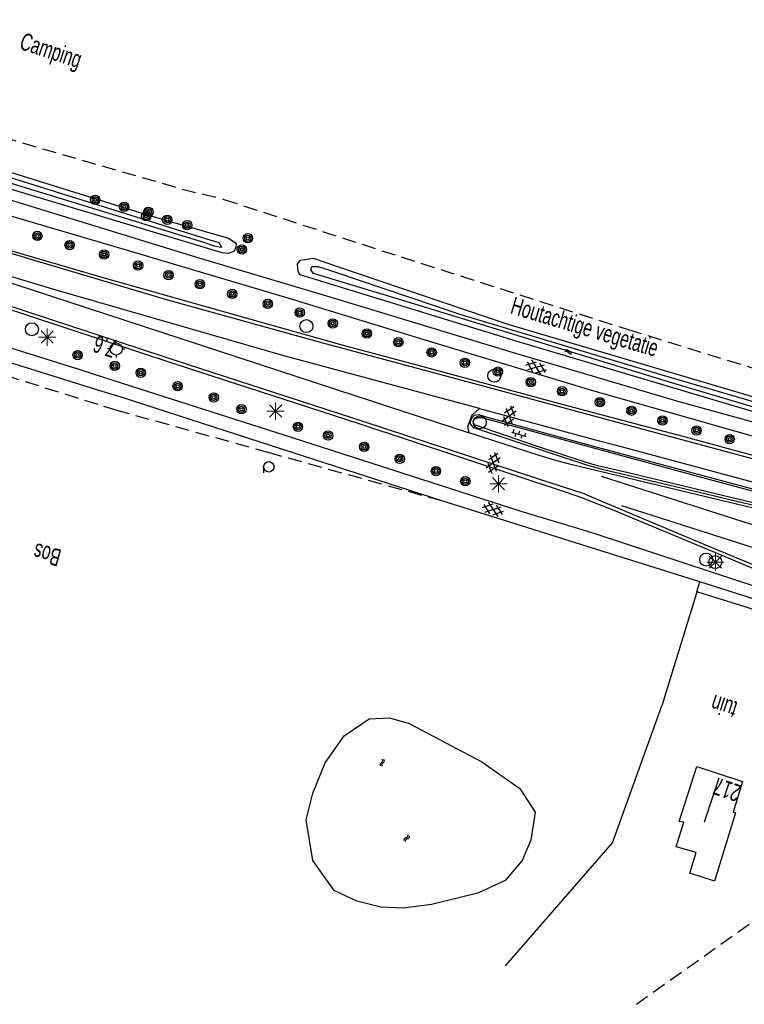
# Model space of a CAD drawing. Header units: metres. Extents: x 814 to 237605, y 2086 to 808797.
# Tile 4 of 57: x 121626 to 121731, y 399100 to 399242. Entities that reach past the tile are written whole.
import ezdxf

# ---------------------------------------------------------------- set-up
doc = ezdxf.new("R2010")
doc.units = ezdxf.units.M
doc.linetypes.add('Houtwal', pattern=[3, 2, -1])
doc.layers.get('0').update_dxf_attribs({"linetype": 'CONTINUOUS'})
for name, color, linetype in [('4411', 7, 'CONTINUOUS'), ('4413', 7, 'CONTINUOUS'), ('4502', 1, 'CONTINUOUS'), ('4504', 7, 'CONTINUOUS'), ('4601', 172, 'CONTINUOUS'), ('B-AF-HAAG-GD', 74, 'CONTINUOUS'), ('B-AF-HOUT-GD', 74, 'Houtwal'), ('B-AS-HECT-GD', 9, 'CONTINUOUS'), ('B-BB-BORD-GD', 8, 'CONTINUOUS'), ('B-BP-BOOM-GD', 74, 'CONTINUOUS'), ('B-GB-BOUW-GD', 242, 'CONTINUOUS'), ('B-GB-NOKL-GD', 242, 'CONTINUOUS'), ('B-MK-BLOKLG-GD', 121, 'CONTINUOUS'), ('B-MK-STRP-GD', 121, 'CONTINUOUS'), ('B-MK-VLAK-GD', 121, 'CONTINUOUS'), ('B-OB-OVER-GD', 8, 'CONTINUOUS'), ('B-OV-PAAL-GD', 63, 'CONTINUOUS'), ('B-TE-OND-GD', 8, 'CONTINUOUS'), ('B-TR-SLOO-GD', 142, 'CONTINUOUS'), ('B-VH-BNDH-GD', 13, 'CONTINUOUS'), ('B-VH-FPAD-GD', 13, 'CONTINUOUS'), ('B-VH-HFDR-GD', 13, 'CONTINUOUS'), ('B-VH-UITV-GD', 13, 'CONTINUOUS'), ('L-AR-BLOCKS-GD', 8, 'CONTINUOUS'), ('L-AR-SYMB-GD', 8, 'CONTINUOUS')]:
    doc.layers.add(name, color=color, linetype=linetype)

# ---------------------------------------------------------------- blocks, each defined once
blk = doc.blocks.new('2401')
blk.add_circle((0.001, -0.001), 0.375)
blk = doc.blocks.new('2901')
for radius in [0.27, 0.18, 0.09]:
    blk.add_circle((0, 0), radius)
blk = doc.blocks.new('2202')
for p, q in [((-0.35, 0.001), (-0.5, 0)), ((0, 0.35), (0, 0.5)), ((0.35, -0.001), (0.5, 0)), ((0, -0.35), (0, -0.5))]:
    blk.add_line(p, q)
blk.add_circle((0, 0), 0.35)
blk = doc.blocks.new('2701')
at = {"lineweight": 0}
for q in [(-0.353, 0.351), (0.001, 0.497), (0.355, 0.351), (-0.499, -0.003), (-0.352, -0.356), (0.501, -0.003), (0.001, -0.503), (0.355, -0.356)]:
    blk.add_line((0.001, -0.003), q, dxfattribs=at)
blk = doc.blocks.new('WATER', base_point=(119086.285987, 398817.713883))
at = {"layer": '4601'}
for points in [[(119085.785987, 398817.863883, 0), (119085.848487, 398817.926383, 0), (119085.973487, 398817.988883, 0), (119086.098487, 398817.988883, 0), (119086.223487, 398817.926383, 0), (119086.285987, 398817.863883, 0), (119086.348487, 398817.801383, 0), (119086.473487, 398817.738883, 0), (119086.598487, 398817.738883, 0), (119086.723487, 398817.801383, 0), (119086.785987, 398817.863883, 0)], [(119085.785987, 398817.563883, 0), (119085.848487, 398817.626383, 0), (119085.973487, 398817.688883, 0), (119086.098487, 398817.688883, 0), (119086.223487, 398817.626383, 0), (119086.285987, 398817.563883, 0), (119086.348487, 398817.501383, 0), (119086.473487, 398817.438883, 0), (119086.598487, 398817.438883, 0), (119086.723487, 398817.501383, 0), (119086.785987, 398817.563883, 0)]]:
    blk.add_polyline3d(points, dxfattribs=at)
blk = doc.blocks.new('GV6', base_point=(119086.285987, 398817.713883))
at = {"layer": '4411'}
for points in [[(119086.285987, 398817.682633, 0), (119086.442237, 398817.807633, 0)], [(119086.348487, 398817.620133, 0), (119086.598487, 398817.807633, 0)], [(119086.348487, 398817.807633, 0), (119086.598487, 398817.620133, 0)], [(119086.504737, 398817.807633, 0), (119086.660987, 398817.682633, 0)], [(119086.285987, 398817.745133, 0), (119086.442237, 398817.620133, 0)], [(119086.504737, 398817.620133, 0), (119086.660987, 398817.745133, 0)]]:
    blk.add_polyline3d(points, dxfattribs=at)
blk = doc.blocks.new('OV6', base_point=(119086.285987, 398817.713883))
at = {"layer": '4413'}
for points in [[(119086.285987, 398817.713883, 0), (119086.598487, 398817.713883, 0)], [(119086.317237, 398817.713883, 0), (119086.317237, 398817.745133, 0)], [(119086.379737, 398817.713883, 0), (119086.379737, 398817.682633, 0)], [(119086.442237, 398817.713883, 0), (119086.442237, 398817.745133, 0)], [(119086.504737, 398817.713883, 0), (119086.504737, 398817.682633, 0)], [(119086.567237, 398817.713883, 0), (119086.567237, 398817.745133, 0)]]:
    blk.add_polyline3d(points, dxfattribs=at)
blk = doc.blocks.new('3001')
blk.add_line((-0.3, 0), (-0.3, -0.35))
blk.add_circle((0, 0), 0.3)

msp = doc.modelspace()

# ---------------------------------------------------------------- linework, layer by layer
at = {"layer": 'B-AF-HAAG-GD'}
for points in [[(121724.078277, 399158.749978), (121719.284293, 399143.095267)], [(121757.925875, 399148.713583), (121731.625435, 399157.323268), (121724.334359, 399159.586211), (121724.078277, 399158.749978)], [(121696.6688, 399105.535027), (121712.148127, 399123.313975), (121719.284293, 399143.095267)]]:
    msp.add_lwpolyline(points, dxfattribs=at)
at = {"layer": 'B-AF-HOUT-GD'}
for points in [[(121624.013346, 399225.270328), (121649.958875, 399217.776161), (121655.998316, 399216.28232), (121681.619745, 399207.957041), (121714.390752, 399197.469231), (121746.868577, 399187.434044), (121763.251287, 399182.606441), (121769.220319, 399182.092351), (121771.263268, 399182.763275), (121773.419466, 399185.290512), (121776.442167, 399186.664772), (121778.768983, 399187.526059), (121781.819996, 399186.513153), (121786.311951, 399184.759659), (121788.553458, 399183.157039), (121788.82615, 399180.936766), (121788.551223, 399175.807041), (121786.885342, 399170.769116)], [(121687.512037, 399172.703502), (121662.521723, 399179.658363), (121640.561714, 399185.769883), (121637.833161, 399186.624159), (121623.519781, 399191.105494), (121603.573366, 399197.348857), (121568.709672, 399208.522554), (121542.749351, 399216.65405), (121528.601305, 399221.085612), (121528.893554, 399222.042005)], [(121724.334359, 399159.586211), (121724.753765, 399160.99081)], [(121715.597001, 399099.95566), (121742.617649, 399119.193432), (121762.74949, 399133.669537), (121769.604769, 399139.762622), (121773.69402, 399139.637452)]]:
    msp.add_lwpolyline(points, dxfattribs=at)
at = {"layer": 'B-GB-BOUW-GD'}
msp.add_lwpolyline([(121730.932158, 399132.145521), (121729.565722, 399127.746326), (121729.904723, 399127.634194), (121726.864886, 399117.75845), (121723.295685, 399118.893546), (121724.235949, 399121.891287), (121721.364867, 399122.708243), (121722.45228, 399126.255092), (121721.7821, 399126.35642), (121724.31865, 399134.317738)], close=True, dxfattribs=at)
at = {"layer": 'B-GB-NOKL-GD'}
msp.add_lwpolyline([(121725.429532, 399126.342636), (121727.551085, 399132.664454)], dxfattribs=at)
at = {"layer": 'B-MK-BLOKLG-GD'}
for points in [[(121795.366269, 399149.866727), (121767.665756, 399158.374917), (121747.365511, 399164.536523), (121741.880414, 399166.20138), (121710.548482, 399176.22468)], [(121713.449371, 399172.044498), (121744.824511, 399162.035015), (121775.39536, 399152.816784), (121794.452083, 399146.990058)]]:
    msp.add_lwpolyline(points, dxfattribs=at)
at = {"layer": 'B-MK-STRP-GD'}
for points in [[(121811.839503, 399155.085486), (121784.455639, 399163.436469), (121759.332281, 399171.099019), (121742.475343, 399176.042107), (121730.06044, 399179.430631), (121715.174553, 399183.409986), (121711.104641, 399184.508238), (121693.635669, 399189.222184), (121670.160007, 399195.525002), (121647.921514, 399201.698181), (121627.657425, 399207.724583), (121609.683077, 399213.15818), (121595.209029, 399217.533645), (121566.992563, 399226.06456), (121547.409375, 399231.987011), (121543.706518, 399233.106849)], [(121541.049268, 399227.204499), (121545.550454, 399225.843829), (121560.850676, 399221.218702), (121586.404305, 399213.433218), (121605.917376, 399207.144183), (121607.532697, 399206.616486), (121627.36946, 399200.136167), (121650.675621, 399192.475107), (121676.194977, 399184.155789), (121701.304924, 399175.926995), (121708.002856, 399173.767059), (121709.550831, 399173.106112), (121725.332674, 399166.472581), (121741.634545, 399159.695905), (121742.757347, 399159.378138), (121753.655684, 399156.03916), (121781.927657, 399147.432622), (121815.051448, 399137.359065)], [(121692.91557, 399186.045629), (121710.206536, 399181.398189), (121712.461051, 399180.792224), (121736.259323, 399174.402606), (121750.132677, 399170.441878), (121765.964416, 399165.698466), (121792.703432, 399157.539707), (121811.341432, 399151.883599)], [(121808.445391, 399149.26919), (121781.993967, 399157.337797), (121755.454627, 399165.410873), (121742.66496, 399169.240099), (121741.811868, 399169.453931), (121734.470811, 399171.194386), (121715.394345, 399175.755632), (121710.754485, 399176.868627), (121706.31395, 399177.933809), (121704.314586, 399178.428155), (121701.553029, 399179.266718), (121691.457864, 399182.558757)]]:
    msp.add_lwpolyline(points, dxfattribs=at)
at = {"layer": 'B-MK-VLAK-GD'}
msp.add_lwpolyline([(121588.046041, 399216.299829), (121604.001459, 399211.105284), (121608.526203, 399209.63884), (121625.640925, 399204.092053), (121652.41794, 399195.289937), (121672.435787, 399188.76062), (121691.457864, 399182.558757), (121691.254091, 399183.451337), (121691.61133, 399184.471247), (121691.770416, 399184.925434), (121691.987973, 399185.174656), (121692.91557, 399186.045629), (121664.852586, 399193.619144), (121631.753754, 399203.170043), (121608.679703, 399210.105805), (121607.704398, 399210.398969)], close=True, dxfattribs=at)
at = {"layer": 'B-TR-SLOO-GD'}
for points in [[(121564.672452, 399236.383241), (121561.388981, 399237.724719), (121561.092075, 399238.502187), (121561.602068, 399239.065823), (121562.738281, 399239.09339), (121583.108168, 399232.919094), (121610.425722, 399224.776727), (121644.781094, 399214.075831), (121656.67032, 399210.656922), (121657.760321, 399209.944619), (121657.741956, 399209.368051), (121657.485505, 399208.780625), (121656.668613, 399208.478993), (121655.748351, 399208.567553), (121624.201473, 399218.036559), (121588.255402, 399229.133827)], [(121653.478157, 399210.587096), (121655.258846, 399210.024205), (121655.66751, 399209.387925), (121655.572888, 399209.336516), (121654.637468, 399209.531721), (121652.940598, 399210.109514), (121601.34719, 399225.900275), (121563.519102, 399237.449047), (121562.366497, 399237.986234), (121562.549036, 399238.607612), (121563.512024, 399238.642258), (121594.528046, 399228.776944), (121623.761144, 399219.872382)], [(121698.772099, 399131.147888), (121700.980824, 399127.71019), (121700.368386, 399123.66676), (121699.077946, 399120.746505), (121696.639371, 399117.854935), (121692.669701, 399116.017249), (121686.014843, 399114.400101), (121681.897279, 399113.869619), (121678.676021, 399113.979143), (121675.204795, 399114.839312), (121671.942931, 399116.394621), (121668.849823, 399120.731231), (121667.908814, 399126.612347), (121668.844235, 399130.476963), (121670.639825, 399134.828475), (121673.391697, 399138.775793), (121676.969465, 399141.192388), (121679.935169, 399141.373438), (121682.774958, 399140.546051), (121693.271336, 399134.976369)]]:
    msp.add_lwpolyline(points, close=True, dxfattribs=at)
for points in [[(121762.603086, 399176.69515), (121728.929815, 399186.656949), (121698.699456, 399195.62186), (121671.390611, 399204.013783), (121667.031136, 399205.353436), (121666.711878, 399205.841821), (121666.640725, 399206.909862), (121667.01847, 399207.505909), (121668.898624, 399207.780463), (121672.288438, 399206.629135), (121697.001469, 399198.235524), (121737.255838, 399186.358926)], [(121681.210336, 399201.84533), (121671.642771, 399204.748319), (121668.922838, 399205.573601), (121668.565583, 399206.11563), (121668.694478, 399206.554097), (121669.620958, 399206.599545), (121672.001926, 399205.794531), (121690.211755, 399199.637723), (121719.111439, 399190.949973), (121747.464996, 399182.700691), (121761.137184, 399178.684455), (121778.953736, 399173.387117), (121779.338541, 399173.166661), (121779.419205, 399172.992532), (121779.402309, 399172.93574), (121779.318995, 399172.805009), (121779.252559, 399172.728337), (121778.956063, 399172.622259), (121760.204985, 399178.121318), (121755.954933, 399179.29354)], [(121755.954933, 399179.29354), (121721.466568, 399189.503816), (121681.210336, 399201.84533)]]:
    msp.add_lwpolyline(points, dxfattribs=at)
at = {"layer": 'B-VH-BNDH-GD'}
msp.add_lwpolyline([(121825.782892, 399146.174592), (121825.477046, 399144.845036), (121798.011225, 399153.209802), (121766.88568, 399162.712645), (121743.815702, 399169.717681), (121743.255046, 399169.873026), (121739.444819, 399170.717549), (121714.415338, 399176.742461), (121709.999379, 399177.769524), (121708.198201, 399178.279889), (121701.18795, 399180.592921), (121692.229745, 399183.687893), (121692.059499, 399183.940095), (121692.085576, 399184.313741), (121692.327347, 399184.627783), (121692.829889, 399184.764129), (121693.232965, 399184.753326), (121701.773938, 399182.429862), (121726.206627, 399175.802198), (121743.475583, 399171.17278), (121767.635953, 399163.950559), (121793.381807, 399156.086099)], close=True, dxfattribs=at)
at = {"layer": 'B-VH-FPAD-GD'}
for points in [[(121538.443428, 399242.244986), (121549.511923, 399238.935308), (121569.961991, 399232.820374), (121596.048709, 399224.943993), (121622.579109, 399216.995713), (121645.476739, 399209.967535), (121651.91279, 399207.992059), (121670.816865, 399202.342473), (121676.551488, 399200.62865), (121697.295767, 399194.285971), (121712.616402, 399189.743321), (121721.387219, 399187.142727), (121740.620495, 399181.850424), (121747.697827, 399179.902998), (121764.205041, 399175.321276), (121788.142559, 399168.677208), (121799.361271, 399165.650409)], [(121798.585293, 399163.683829), (121773.344216, 399170.809936), (121754.578811, 399175.878939), (121740.083974, 399179.900598), (121735.751939, 399181.102541), (121712.069347, 399187.848922), (121709.318769, 399188.63247), (121685.565573, 399195.789871), (121665.438947, 399201.969382), (121645.150643, 399207.979393), (121644.852082, 399208.06726), (121622.581345, 399214.621586), (121602.077347, 399221.077886), (121590.56487, 399224.561084), (121582.959529, 399226.862145), (121558.894154, 399234.082502), (121548.961152, 399237.115172), (121544.420656, 399238.501442)], [(121529.314976, 399224.962619), (121543.895214, 399220.37375), (121558.855038, 399215.665412), (121585.02282, 399207.396538), (121594.821226, 399204.300296), (121635.188472, 399191.683856), (121639.059296, 399190.444962), (121665.844258, 399181.872186), (121698.895406, 399171.242815), (121706.603205, 399168.920204), (121709.601518, 399168.016714), (121730.492946, 399161.099222), (121734.551678, 399159.795141), (121755.33728, 399153.11667), (121780.420032, 399144.961265), (121787.689936, 399142.479476), (121792.272788, 399140.524071)], [(121793.213797, 399137.861606), (121788.189125, 399140.112054), (121784.123716, 399141.709086), (121778.697085, 399143.728566), (121772.879672, 399145.550606), (121746.662569, 399153.818887), (121734.059612, 399158.006875), (121731.130343, 399158.980277), (121724.753765, 399160.99081), (121706.01919, 399166.897815), (121698.987421, 399169.114929), (121687.512037, 399172.703502), (121662.892515, 399180.657291), (121641.167935, 399187.675816), (121638.430732, 399188.532799), (121624.117282, 399193.014157), (121604.177293, 399199.255508), (121569.313791, 399210.429144), (121543.347166, 399218.562614), (121529.19912, 399222.994176)]]:
    msp.add_lwpolyline(points, dxfattribs=at)
at = {"layer": 'B-VH-HFDR-GD'}
for points in [[(121829.690347, 399150.212787), (121827.199295, 399150.972016), (121797.136155, 399160.134745), (121768.997174, 399168.700677), (121746.071738, 399175.419983), (121738.155496, 399177.646962), (121733.352479, 399179.007438), (121721.434903, 399182.248068), (121711.237227, 399184.967371), (121705.088329, 399186.60703), (121684.449476, 399192.196828), (121673.095536, 399195.23145), (121652.913403, 399200.875637), (121638.754692, 399204.871756), (121624.376934, 399209.096235), (121609.809262, 399213.542047), (121589.620721, 399219.703254), (121589.106992, 399219.858181), (121562.728595, 399227.813211), (121551.861178, 399231.169325)], [(121548.704367, 399224.46045), (121573.676851, 399216.898483), (121586.846724, 399212.778083), (121598.642256, 399209.087667), (121607.395524, 399206.199188), (121618.244734, 399202.619073), (121648.627457, 399192.596179), (121675.480094, 399183.881235), (121705.312219, 399174.022999), (121707.824927, 399173.150909)], [(121708.737623, 399177.77921), (121692.107928, 399183.241975), (121691.63109, 399183.856648), (121691.650089, 399184.229177), (121691.727751, 399184.436611), (121691.85051, 399184.764501), (121692.186159, 399185.111326), (121692.857456, 399185.204458), (121693.712783, 399184.922826), (121709.945183, 399180.493148), (121710.658011, 399180.298623), (121733.797651, 399174.076271), (121749.076184, 399169.740033), (121770.38708, 399163.275164), (121787.38856, 399158.196849), (121802.820575, 399153.531668), (121826.229182, 399146.394384)]]:
    msp.add_lwpolyline(points, dxfattribs=at)
at = {"layer": 'B-VH-UITV-GD'}
for points in [[(121825.608921, 399144.437116), (121790.005204, 399155.305278), (121757.235688, 399165.234667), (121744.168114, 399169.202846), (121743.252066, 399169.40513), (121740.771395, 399170.049977), (121733.156156, 399171.873134), (121720.237222, 399174.958047), (121710.852843, 399177.176085), (121709.253204, 399177.638021), (121708.737623, 399177.77921)], [(121707.824927, 399173.150909), (121709.369426, 399172.539055), (121712.082934, 399171.464097), (121726.899531, 399165.308428), (121740.897944, 399159.43545), (121740.717628, 399158.829358), (121755.250093, 399154.531341), (121774.315511, 399148.72155), (121793.633503, 399142.875969), (121822.148703, 399134.083252), (121822.302928, 399134.615659), (121824.440107, 399133.909516)]]:
    msp.add_lwpolyline(points, dxfattribs=at)

# ---------------------------------------------------------------- block references
at = {"layer": 'B-AS-HECT-GD', "xscale": 2.5, "yscale": 2.5, "zscale": 2.5}
msp.add_blockref('2202', (121640.444857, 399194.65999), dxfattribs=at)
at = {"layer": 'B-BB-BORD-GD', "xscale": 2.5, "yscale": 2.5, "zscale": 2.5}
for p in [(121628.251236, 399197.504249), (121667.919245, 399197.960597), (121695.066181, 399190.786806), (121692.973312, 399184.061539), (121725.67743, 399164.230491), (121727.003467, 399163.859662)]:
    msp.add_blockref('2401', p, dxfattribs=at)
at = {"layer": 'B-BP-BOOM-GD', "xscale": 2.5, "yscale": 2.5, "zscale": 2.5}
for p in [(121637.409117, 399216.211167), (121641.60901, 399215.200868), (121644.776997, 399213.835177), (121645.088058, 399214.477044), (121647.819069, 399213.33189), (121650.674876, 399212.545109), (121629.048821, 399210.992035), (121659.463954, 399210.658994), (121633.714002, 399209.67589), (121638.695833, 399208.315042), (121658.592981, 399209.037003), (121643.609863, 399206.706089), (121648.012039, 399205.344868), (121652.527836, 399204.007861), (121657.203075, 399202.620935), (121662.343976, 399201.174033), (121666.952905, 399199.918982), (121671.726864, 399198.345047), (121676.656913, 399196.892929), (121681.204003, 399195.628938), (121634.870332, 399193.773744), (121686.018941, 399194.170114), (121640.23475, 399192.205396), (121690.821957, 399192.672175), (121643.995803, 399191.220057), (121695.585114, 399191.38397), (121649.318871, 399189.27173), (121700.337839, 399189.865169), (121704.854008, 399188.547161), (121654.535395, 399187.656817), (121710.321989, 399186.969873), (121658.534866, 399185.949889), (121714.895156, 399185.7409), (121719.371837, 399184.336838), (121666.704428, 399183.427122), (121671.054449, 399182.161269), (121724.298906, 399182.897013), (121729.075101, 399181.631905), (121676.284384, 399180.51767), (121681.411874, 399178.790253), (121686.642182, 399177.014035), (121690.883797, 399175.53882)]:
    msp.add_blockref('2901', p, dxfattribs=at)
at = {"layer": 'B-OB-OVER-GD', "xscale": 2.5, "yscale": 2.5, "zscale": 2.5}
msp.add_blockref('3001', (121662.496, 399177.629), dxfattribs=at)
at = {"layer": 'B-OV-PAAL-GD', "xscale": 2.5, "yscale": 2.5, "zscale": 2.5}
for p in [(121630.468902, 399196.391878), (121663.467896, 399185.700667), (121695.667815, 399175.18976), (121727.003467, 399163.859662)]:
    msp.add_blockref('2701', p, dxfattribs=at)
at = {"layer": 'L-AR-BLOCKS-GD', "yscale": 0.8}
for p, rotation in [((121705.787939, 399194.259894), 344.065196), ((121678.89395, 399134.869081), 74.981639), ((121682.432976, 399123.981175), 54.865807)]:
    msp.add_blockref('WATER', p, dxfattribs=dict(at, rotation=rotation))
at = {"layer": 'L-AR-SYMB-GD'}
for name, p, xscale, yscale, zscale, rotation in [('GV6', (121699.70603, 399192.560044), 8, 8, 8, 338.86283), ('GV6', (121697.642964, 399186.383885), 8, 8, 8, 253.2547029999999), ('OV6', (121697.572183, 399182.650027), 7.000000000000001, 16, 7.000000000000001, 343.24803), ('GV6', (121695.347067, 399179.620993), 8, 8, 8, 253.270078), ('GV6', (121693.45909, 399171.965149), 8, 8, 8, 340.8560639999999)]:
    msp.add_blockref(name, p, dxfattribs=dict(at, xscale=xscale, yscale=yscale, zscale=zscale, rotation=rotation))

# ---------------------------------------------------------------- texts
at = {"layer": '4502', "width": 0.68}
msp.add_text('217', height=2.5, rotation=161.054536, dxfattribs=at).set_placement((121730.897513, 399131.532338))
at = {"layer": '4504', "width": 0.68}
msp.add_text('7.6', height=2.5, rotation=161.464033, dxfattribs=at).set_placement((121640.689236, 399195.697111))
at = {"layer": 'B-TE-OND-GD', "width": 0.68}
for s, rotation, p in [('Camping', 341.565056, (121626.315948, 399238.077876)), ('Houtachtige vegetatie', 343.214602, (121697.248083, 399199.845594)), ('Bos', 164.577834, (121632.675391, 399165.599)), ('tuin', 162.153363, (121730.371874, 399143.601161))]:
    msp.add_text(s, height=2.5, rotation=rotation, dxfattribs=at).set_placement(p)

doc.saveas('drawing.dxf')
